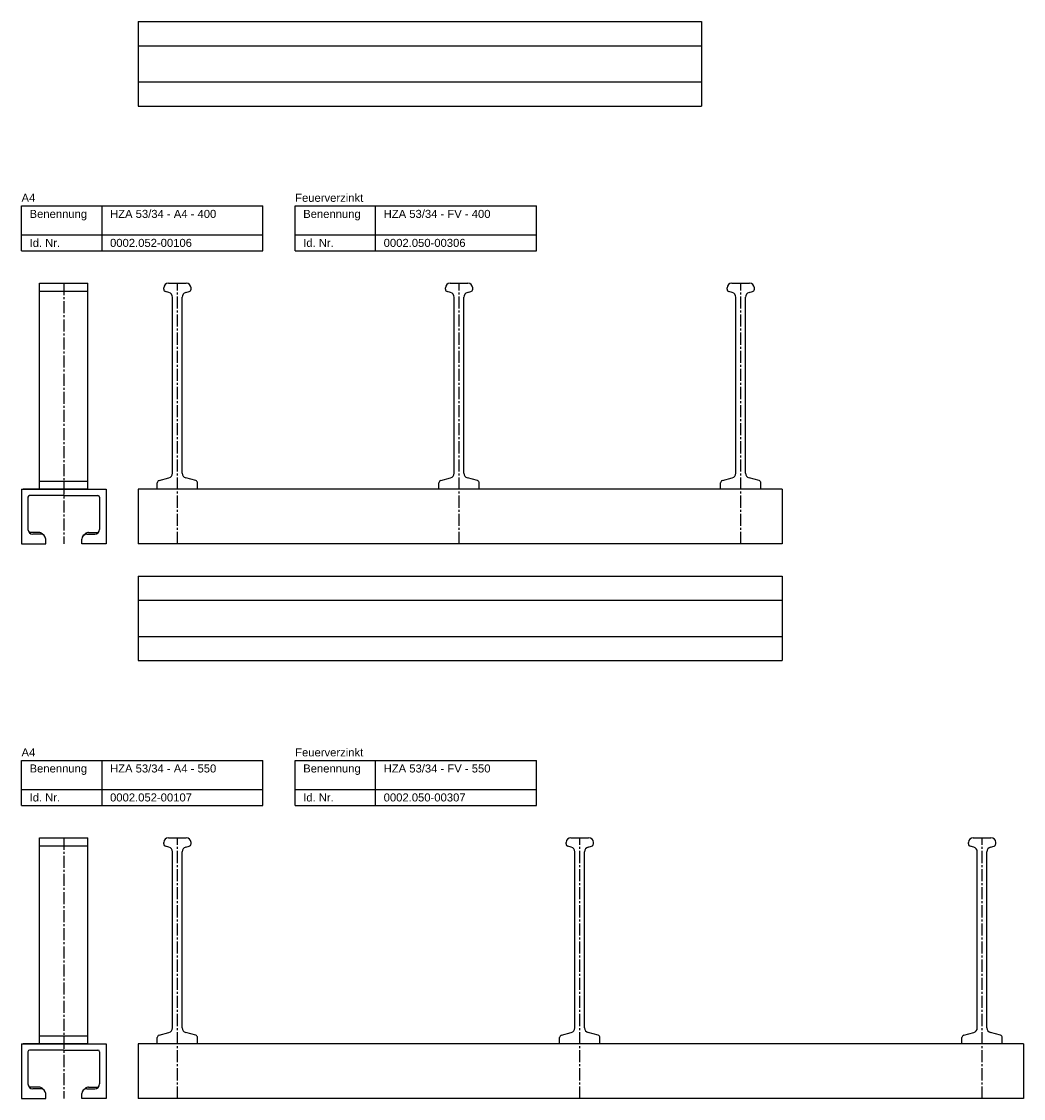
# Model space of a CAD drawing. Header units: millimetres. Extents: x -218 to 5925, y 437 to 3483.
# Tile 2 of 7: x -218 to 405, y 1198 to 1867. Entities that reach past the tile are written whole.
import ezdxf

# ---------------------------------------------------------------- set-up
doc = ezdxf.new("R2010")
doc.units = ezdxf.units.MM
doc.header["$LTSCALE"] = 10
doc.linetypes.add('MITTE2', pattern=[1.125, 0.75, -0.125, 0.125, -0.125])
doc.layers.add('HALFEN', color=2, linetype='CONTINUOUS')
doc.styles.add('ARIAL50', font='ARIAL.TTF', dxfattribs={"height": 5})

msp = doc.modelspace()

# ---------------------------------------------------------------- linework, layer by layer
at = {"layer": 'HALFEN'}
for p, q in [((-145.25, 1867.25), (204.75, 1867.25)), ((-145.25, 1867.25), (-145.25, 1814.75)), ((204.75, 1867.25), (204.75, 1814.75)), ((-145.25, 1852.25), (204.75, 1852.25)), ((-145.25, 1829.75), (204.75, 1829.75)), ((-145.25, 1814.75), (204.75, 1814.75)), ((-217.75, 1752.75), (-67.75, 1752.75)), ((-217.75, 1724.75), (-217.75, 1752.75)), ((-167.75, 1724.75), (-167.75, 1752.75)), ((-67.75, 1724.75), (-67.75, 1752.75)), ((-47.75, 1752.75), (102.25, 1752.75)), ((-47.75, 1724.75), (-47.75, 1752.75)), ((2.25, 1724.75), (2.25, 1752.75)), ((102.25, 1724.75), (102.25, 1752.75)), ((-217.75, 1734.75), (-67.75, 1734.75)), ((-47.75, 1734.75), (102.25, 1734.75)), ((-217.75, 1724.75), (-67.75, 1724.75)), ((-47.75, 1724.75), (102.25, 1724.75)), ((-206.5, 1576.75), (-206.5, 1704.75)), ((-206.5, 1704.75), (-176.5, 1704.75)), ((-206.5, 1699.75), (-176.5, 1699.75)), ((-176.5, 1576.75), (-176.5, 1704.75)), ((-129.44, 1700.9), (-129.44, 1701.75)), ((-126.16, 1698.87), (-128.32, 1699.45)), ((-126.44, 1704.75), (-115.44, 1704.75)), ((-115.71, 1698.87), (-113.55, 1699.45)), ((-112.44, 1700.9), (-112.44, 1701.75)), ((45.56, 1700.9), (45.56, 1701.75)), ((48.84, 1698.87), (46.68, 1699.45)), ((48.56, 1704.75), (59.56, 1704.75)), ((59.29, 1698.87), (61.45, 1699.45)), ((62.56, 1700.9), (62.56, 1701.75)), ((220.56, 1700.9), (220.56, 1701.75)), ((223.84, 1698.87), (221.68, 1699.45)), ((223.56, 1704.75), (234.56, 1704.75)), ((234.29, 1698.87), (236.45, 1699.45)), ((237.56, 1700.9), (237.56, 1701.75)), ((-123.94, 1586.6), (-123.94, 1695.97)), ((-117.94, 1586.6), (-117.94, 1695.97)), ((51.06, 1586.6), (51.06, 1695.97)), ((57.06, 1586.6), (57.06, 1695.97)), ((226.06, 1586.6), (226.06, 1695.97)), ((232.06, 1586.6), (232.06, 1695.97)), ((-206.5, 1581.75), (-176.5, 1581.75)), ((-133.44, 1576.75), (-133.44, 1580.6)), ((-132.32, 1582.05), (-126.16, 1583.7)), ((-109.55, 1582.05), (-115.71, 1583.7)), ((-108.44, 1576.75), (-108.44, 1580.6)), ((41.56, 1576.75), (41.56, 1580.6)), ((42.68, 1582.05), (48.84, 1583.7)), ((65.45, 1582.05), (59.29, 1583.7)), ((66.56, 1576.75), (66.56, 1580.6)), ((216.56, 1576.75), (216.56, 1580.6)), ((217.68, 1582.05), (223.84, 1583.7)), ((240.45, 1582.05), (234.29, 1583.7)), ((241.56, 1576.75), (241.56, 1580.6)), ((-217.75, 1576.75), (-165.25, 1576.75)), ((-217.75, 1576.75), (-217.75, 1542.75)), ((-191.5, 1576.75), (-216.75, 1576.75)), ((-191.5, 1572.75), (-212.75, 1572.75)), ((-210.5, 1576.75), (-190.5, 1576.75)), ((-176.5, 1576.75), (-194.5, 1576.75)), ((-191.5, 1572.75), (-170.25, 1572.75)), ((-165.25, 1576.75), (-165.25, 1542.75)), ((254.75, 1576.75), (-145.25, 1576.75)), ((-145.25, 1576.75), (-145.25, 1542.75)), ((254.75, 1576.75), (254.75, 1542.75)), ((-213.75, 1571.75), (-213.75, 1551.75)), ((-169.25, 1571.75), (-169.25, 1551.75)), ((-206.93, 1549.86), (-213.08, 1549.86)), ((-205.75, 1548.75), (-210.75, 1548.75)), ((-203.7, 1547.94), (-204.89, 1549.05)), ((-202.75, 1542.75), (-202.75, 1545.75)), ((-180.25, 1542.75), (-180.25, 1545.75)), ((-179.3, 1547.94), (-178.11, 1549.05)), ((-177.25, 1548.75), (-172.25, 1548.75)), ((-176.07, 1549.86), (-169.92, 1549.86)), ((-217.75, 1542.75), (-202.75, 1542.75)), ((-165.25, 1542.75), (-180.25, 1542.75)), ((254.75, 1542.75), (-145.25, 1542.75)), ((-145.25, 1522.75), (254.75, 1522.75)), ((-145.25, 1522.75), (-145.25, 1470.25)), ((254.75, 1522.75), (254.75, 1470.25)), ((-145.25, 1507.75), (254.75, 1507.75)), ((-145.25, 1485.25), (254.75, 1485.25)), ((-145.25, 1470.25), (254.75, 1470.25)), ((-217.75, 1408.25), (-67.75, 1408.25)), ((-217.75, 1380.25), (-217.75, 1408.25)), ((-167.75, 1380.25), (-167.75, 1408.25)), ((-67.75, 1380.25), (-67.75, 1408.25)), ((-47.75, 1408.25), (102.25, 1408.25)), ((-47.75, 1380.25), (-47.75, 1408.25)), ((2.25, 1380.25), (2.25, 1408.25)), ((102.25, 1380.25), (102.25, 1408.25)), ((-217.75, 1390.25), (-67.75, 1390.25)), ((-47.75, 1390.25), (102.25, 1390.25)), ((-217.75, 1380.25), (-67.75, 1380.25)), ((-47.75, 1380.25), (102.25, 1380.25)), ((-206.5, 1232.25), (-206.5, 1360.25)), ((-206.5, 1360.25), (-176.5, 1360.25)), ((-176.5, 1232.25), (-176.5, 1360.25)), ((-126.44, 1360.25), (-115.44, 1360.25)), ((123.56, 1360.25), (134.56, 1360.25)), ((373.56, 1360.25), (384.56, 1360.25)), ((-206.5, 1355.25), (-176.5, 1355.25)), ((-129.44, 1356.4), (-129.44, 1357.25)), ((-126.16, 1354.37), (-128.32, 1354.95)), ((-123.94, 1242.1), (-123.94, 1351.47)), ((-117.94, 1242.1), (-117.94, 1351.47)), ((-115.71, 1354.37), (-113.55, 1354.95)), ((-112.44, 1356.4), (-112.44, 1357.25)), ((120.56, 1356.4), (120.56, 1357.25)), ((123.84, 1354.37), (121.68, 1354.95)), ((126.06, 1242.1), (126.06, 1351.47)), ((132.06, 1242.1), (132.06, 1351.47)), ((134.29, 1354.37), (136.45, 1354.95)), ((137.56, 1356.4), (137.56, 1357.25)), ((370.56, 1356.4), (370.56, 1357.25)), ((373.84, 1354.37), (371.68, 1354.95)), ((376.06, 1242.1), (376.06, 1351.47)), ((382.06, 1242.1), (382.06, 1351.47)), ((384.29, 1354.37), (386.45, 1354.95)), ((387.56, 1356.4), (387.56, 1357.25)), ((-132.32, 1237.55), (-126.16, 1239.2)), ((-109.55, 1237.55), (-115.71, 1239.2)), ((117.68, 1237.55), (123.84, 1239.2)), ((140.45, 1237.55), (134.29, 1239.2)), ((367.68, 1237.55), (373.84, 1239.2)), ((390.45, 1237.55), (384.29, 1239.2)), ((-217.75, 1232.25), (-165.25, 1232.25)), ((-217.75, 1232.25), (-217.75, 1198.25)), ((-191.5, 1232.25), (-216.75, 1232.25)), ((-210.5, 1232.25), (-190.5, 1232.25)), ((-206.5, 1237.25), (-176.5, 1237.25)), ((-176.5, 1232.25), (-194.5, 1232.25)), ((-165.25, 1232.25), (-165.25, 1198.25)), ((404.75, 1232.25), (-145.25, 1232.25)), ((-145.25, 1232.25), (-145.25, 1198.25)), ((-133.44, 1232.25), (-133.44, 1236.1)), ((-108.44, 1232.25), (-108.44, 1236.1)), ((116.56, 1232.25), (116.56, 1236.1)), ((141.56, 1232.25), (141.56, 1236.1)), ((366.56, 1232.25), (366.56, 1236.1)), ((391.56, 1232.25), (391.56, 1236.1)), ((404.75, 1232.25), (404.75, 1198.25)), ((-213.75, 1227.25), (-213.75, 1207.25)), ((-191.5, 1228.25), (-212.75, 1228.25)), ((-191.5, 1228.25), (-170.25, 1228.25)), ((-169.25, 1227.25), (-169.25, 1207.25)), ((-206.93, 1205.36), (-213.08, 1205.36)), ((-205.75, 1204.25), (-210.75, 1204.25)), ((-203.7, 1203.44), (-204.89, 1204.55)), ((-179.3, 1203.44), (-178.11, 1204.55)), ((-177.25, 1204.25), (-172.25, 1204.25)), ((-176.07, 1205.36), (-169.92, 1205.36)), ((-217.75, 1198.25), (-202.75, 1198.25)), ((-202.75, 1198.25), (-202.75, 1201.25)), ((-180.25, 1198.25), (-180.25, 1201.25)), ((-165.25, 1198.25), (-180.25, 1198.25)), ((404.75, 1198.25), (-145.25, 1198.25))]:
    msp.add_line(p, q, dxfattribs=at)
at = {"layer": 'HALFEN', "color": 1, "linetype": 'MITTE2'}
for p, q in [((-191.5, 1704.75), (-191.5, 1542.75)), ((-120.94, 1542.75), (-120.94, 1704.75)), ((54.06, 1542.75), (54.06, 1704.75)), ((229.06, 1542.75), (229.06, 1704.75)), ((-191.5, 1360.25), (-191.5, 1198.25)), ((-120.94, 1198.25), (-120.94, 1360.25)), ((129.06, 1198.25), (129.06, 1360.25)), ((379.06, 1198.25), (379.06, 1360.25))]:
    msp.add_line(p, q, dxfattribs=at)
at = {"layer": 'HALFEN'}
for centre, radius, start, end in [((-126.44, 1701.75), 3, 90, 180), ((-127.94, 1700.9), 1.5, 180, 255), ((-115.44, 1701.75), 3, 0, 90), ((-113.94, 1700.9), 1.5, 285, 0), ((48.56, 1701.75), 3, 90, 180), ((47.06, 1700.9), 1.5, 180, 255), ((59.56, 1701.75), 3, 0, 90), ((61.06, 1700.9), 1.5, 285, 0), ((223.56, 1701.75), 3, 90, 180), ((222.06, 1700.9), 1.5, 180, 255), ((234.56, 1701.75), 3, 0, 90), ((236.06, 1700.9), 1.5, 285, 0), ((-126.94, 1695.97), 3, 0, 75), ((-114.94, 1695.97), 3, 105, 180), ((48.06, 1695.97), 3, 0, 75), ((60.06, 1695.97), 3, 105, 180), ((223.06, 1695.97), 3, 0, 75), ((235.06, 1695.97), 3, 105, 180), ((-126.94, 1586.6), 3, 285, 0), ((-114.94, 1586.6), 3, 180, 255), ((48.06, 1586.6), 3, 285, 0), ((60.06, 1586.6), 3, 180, 255), ((223.06, 1586.6), 3, 285, 0), ((235.06, 1586.6), 3, 180, 255), ((-131.94, 1580.6), 1.5, 105, 180), ((-109.94, 1580.6), 1.5, 0, 75), ((43.06, 1580.6), 1.5, 105, 180), ((65.06, 1580.6), 1.5, 0, 75), ((218.06, 1580.6), 1.5, 105, 180), ((240.06, 1580.6), 1.5, 0, 75), ((-212.75, 1571.75), 1, 90, 180), ((-170.25, 1571.75), 1, 0, 90), ((-210.75, 1551.75), 3, 180, 270), ((-206.93, 1546.86), 3, 46.91513, 90), ((-205.75, 1545.75), 3, 0, 90), ((-177.25, 1545.75), 3, 90, 180), ((-176.07, 1546.86), 3, 90, 133.08487), ((-172.25, 1551.75), 3, 270, 0), ((-126.44, 1357.25), 3, 90, 180), ((-115.44, 1357.25), 3, 0, 90), ((123.56, 1357.25), 3, 90, 180), ((134.56, 1357.25), 3, 0, 90), ((373.56, 1357.25), 3, 90, 180), ((384.56, 1357.25), 3, 0, 90), ((-127.94, 1356.4), 1.5, 180, 255), ((-126.94, 1351.47), 3, 0, 75), ((-114.94, 1351.47), 3, 105, 180), ((-113.94, 1356.4), 1.5, 285, 0), ((122.06, 1356.4), 1.5, 180, 255), ((123.06, 1351.47), 3, 0, 75), ((135.06, 1351.47), 3, 105, 180), ((136.06, 1356.4), 1.5, 285, 0), ((372.06, 1356.4), 1.5, 180, 255), ((373.06, 1351.47), 3, 0, 75), ((385.06, 1351.47), 3, 105, 180), ((386.06, 1356.4), 1.5, 285, 0), ((-126.94, 1242.1), 3, 285, 0), ((-114.94, 1242.1), 3, 180, 255), ((123.06, 1242.1), 3, 285, 0), ((135.06, 1242.1), 3, 180, 255), ((373.06, 1242.1), 3, 285, 0), ((385.06, 1242.1), 3, 180, 255), ((-131.94, 1236.1), 1.5, 105, 180), ((-109.94, 1236.1), 1.5, 0, 75), ((118.06, 1236.1), 1.5, 105, 180), ((140.06, 1236.1), 1.5, 0, 75), ((368.06, 1236.1), 1.5, 105, 180), ((390.06, 1236.1), 1.5, 0, 75), ((-212.75, 1227.25), 1, 90, 180), ((-170.25, 1227.25), 1, 0, 90), ((-210.75, 1207.25), 3, 180, 270), ((-206.93, 1202.36), 3, 46.91513, 90), ((-205.75, 1201.25), 3, 0, 90), ((-177.25, 1201.25), 3, 90, 180), ((-176.07, 1202.36), 3, 90, 133.08487), ((-172.25, 1207.25), 3, 270, 0)]:
    msp.add_arc(centre, radius, start, end, dxfattribs=at)

# ---------------------------------------------------------------- texts
at = {"layer": 'HALFEN', "style": 'ARIAL50'}
for s, p in [('A4', (-217.75, 1755.25)), ('Feuerverzinkt', (-47.75, 1755.25)), ('Benennung', (-212.75, 1745.25)), ('HZA 53/34 - A4 - 400', (-162.75, 1745.25)), ('Benennung', (-42.75, 1745.25)), ('HZA 53/34 - FV - 400', (7.25, 1745.25)), ('Id. Nr.', (-212.75, 1727.25)), ('0002.052-00106', (-162.75, 1727.25)), ('Id. Nr.', (-42.75, 1727.25)), ('0002.050-00306', (7.25, 1727.25)), ('A4', (-217.75, 1410.75)), ('Feuerverzinkt', (-47.75, 1410.75)), ('Benennung', (-212.75, 1400.75)), ('HZA 53/34 - A4 - 550', (-162.75, 1400.75)), ('Benennung', (-42.75, 1400.75)), ('HZA 53/34 - FV - 550', (7.25, 1400.75)), ('Id. Nr.', (-212.75, 1382.75)), ('0002.052-00107', (-162.75, 1382.75)), ('Id. Nr.', (-42.75, 1382.75)), ('0002.050-00307', (7.25, 1382.75))]:
    msp.add_text(s, height=5, dxfattribs=at).set_placement(p)

doc.saveas('drawing.dxf')
